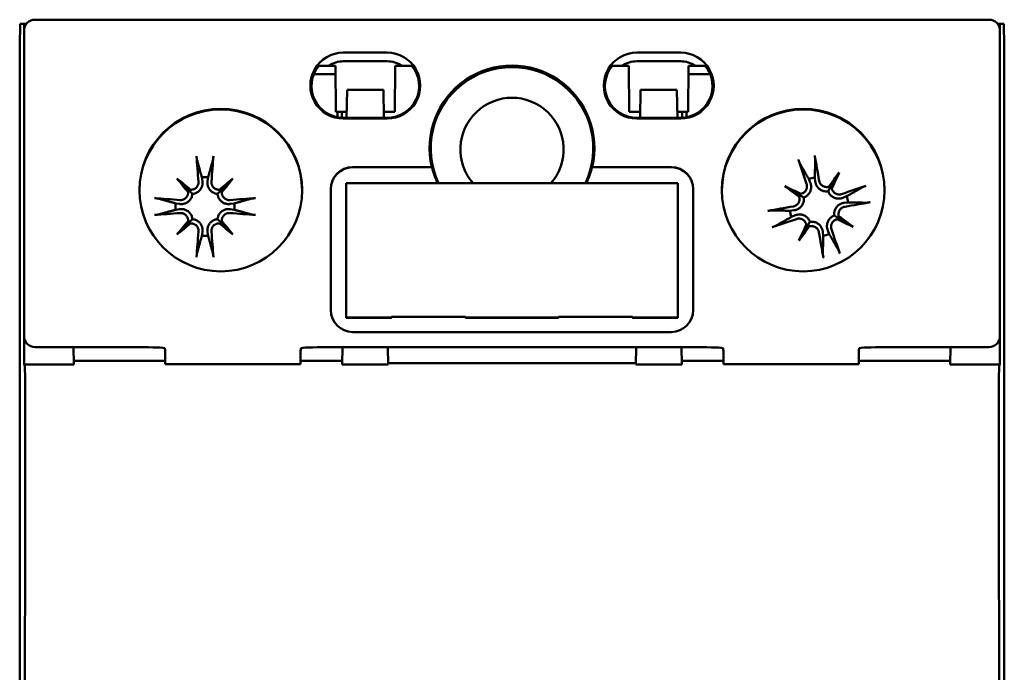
# Model space of a CAD drawing. Header units: millimetres. Extents: x 24 to 118, y 71 to 186.
# Tile 3 of 6: x 73 to 118, y 101 to 130. Entities that reach past the tile are written whole.
import ezdxf

# ---------------------------------------------------------------- set-up
doc = ezdxf.new("R2010")
doc.units = ezdxf.units.MM
doc.header["$LTSCALE"] = 0.666667
doc.layers.add('Arêtes visibles(ISO)', color=7, linetype='Continuous', lineweight=50)

msp = doc.modelspace()

# ---------------------------------------------------------------- linework, layer by layer
at = {"layer": 'Arêtes visibles(ISO)'}
for p, q in [((73.957, 130.424), (73.914, 130.424)), ((117.27, 130.424), (73.957, 130.424)), ((117.314, 130.424), (117.27, 130.424)), ((73.214, 129.229), (73.231, 130.229)), ((73.418, 130.229), (73.231, 130.229)), ((73.414, 129.924), (73.414, 116.026)), ((73.419, 129.993), (73.418, 130.229)), ((73.518, 130.229), (73.418, 130.229)), ((117.809, 130.229), (117.71, 130.229)), ((117.809, 130.229), (117.809, 129.993)), ((117.996, 130.229), (117.809, 130.229)), ((117.814, 116.026), (117.814, 129.924)), ((117.996, 130.229), (118.014, 129.229)), ((73.214, 122.329), (73.214, 129.229)), ((118.014, 129.229), (118.014, 122.329)), ((87.938, 128.924), (89.938, 128.924)), ((101.29, 128.924), (103.29, 128.924)), ((87.276, 128.324), (86.818, 128.324)), ((87.578, 128.324), (87.276, 128.324)), ((87.599, 126.229), (87.578, 128.324)), ((89.938, 128.532), (87.938, 128.532)), ((90.278, 126.229), (90.299, 128.324)), ((90.6, 128.324), (90.299, 128.324)), ((91.058, 128.324), (90.6, 128.324)), ((100.628, 128.324), (100.17, 128.324)), ((100.928, 128.324), (100.628, 128.324)), ((100.949, 126.229), (100.928, 128.324)), ((101.29, 128.532), (103.29, 128.532)), ((103.628, 126.229), (103.649, 128.324)), ((103.952, 128.324), (103.649, 128.324)), ((104.409, 128.324), (103.952, 128.324)), ((86.595, 127.948), (87.582, 127.94)), ((103.646, 127.94), (104.632, 127.948)), ((88.109, 127.229), (88.087, 125.96)), ((89.766, 127.229), (88.109, 127.229)), ((89.788, 125.96), (89.766, 127.229)), ((101.44, 125.96), (101.462, 127.229)), ((103.119, 127.229), (101.462, 127.229)), ((103.141, 125.96), (103.119, 127.229)), ((87.599, 126.229), (88.091, 126.229)), ((87.675, 126.229), (87.677, 125.983)), ((87.869, 126.229), (87.869, 125.961)), ((87.938, 125.96), (89.938, 125.96)), ((89.938, 125.925), (87.938, 125.925)), ((89.783, 126.229), (90.278, 126.229)), ((100.949, 126.229), (101.444, 126.229)), ((101.29, 125.96), (103.29, 125.96)), ((103.29, 125.925), (101.29, 125.925)), ((103.136, 126.229), (103.628, 126.229)), ((103.358, 125.961), (103.358, 126.229)), ((103.55, 125.983), (103.552, 126.229)), ((88.364, 123.712), (91.967, 123.712)), ((91.978, 123.709), (88.364, 123.709)), ((91.967, 123.712), (91.978, 123.709)), ((99.249, 123.709), (99.26, 123.712)), ((102.864, 123.709), (99.249, 123.709)), ((99.26, 123.712), (102.864, 123.712)), ((81.501, 123.252), (81.526, 123.074)), ((81.761, 123.074), (81.787, 123.252)), ((109.412, 123.068), (109.393, 123.246)), ((110.504, 123.472), (110.122, 122.828)), ((80.368, 123.196), (80.898, 122.667)), ((82.919, 123.196), (82.389, 122.667)), ((88.064, 122.978), (103.164, 122.978)), ((88.064, 116.879), (88.064, 122.978)), ((103.164, 122.978), (103.164, 116.879)), ((108.033, 122.842), (108.677, 122.459)), ((109.116, 123.176), (109.185, 123.009)), ((110.122, 122.828), (109.997, 122.618)), ((73.214, 79.129), (73.214, 122.329)), ((80.898, 122.667), (81.071, 122.494)), ((82.389, 122.667), (82.216, 122.494)), ((87.364, 117.213), (87.364, 122.712)), ((103.864, 122.712), (103.864, 117.213)), ((108.677, 122.459), (108.887, 122.334)), ((110.838, 122.389), (110.672, 122.32)), ((118.014, 122.329), (118.014, 79.129)), ((80.491, 122.039), (80.313, 122.064)), ((82.975, 122.064), (82.797, 122.039)), ((110.73, 122.093), (110.909, 122.112)), ((80.313, 121.778), (80.491, 121.804)), ((82.797, 121.804), (82.975, 121.778)), ((108.437, 121.75), (108.259, 121.73)), ((108.329, 121.454), (108.495, 121.522)), ((110.491, 121.383), (110.28, 121.508)), ((80.368, 120.646), (80.898, 121.176)), ((80.898, 121.176), (81.071, 121.349)), ((82.389, 121.176), (82.216, 121.349)), ((82.919, 120.646), (82.389, 121.176)), ((108.663, 120.37), (109.046, 121.014)), ((109.046, 121.014), (109.171, 121.225)), ((111.135, 121.001), (110.491, 121.383)), ((81.526, 120.768), (81.501, 120.59)), ((81.787, 120.59), (81.761, 120.768)), ((109.755, 120.775), (109.775, 120.596)), ((110.051, 120.667), (109.983, 120.833)), ((90.134, 116.879), (88.064, 116.879)), ((88.064, 116.879), (88.064, 116.865)), ((88.064, 116.865), (89.014, 116.865)), ((89.014, 116.865), (89.014, 116.858)), ((90.112, 116.858), (89.014, 116.858)), ((90.112, 116.858), (90.134, 116.879)), ((90.134, 116.879), (90.134, 116.91)), ((90.134, 116.91), (93.494, 116.91)), ((93.494, 116.91), (93.494, 116.879)), ((97.734, 116.879), (93.494, 116.879)), ((93.494, 116.879), (93.516, 116.858)), ((94.614, 116.858), (93.516, 116.858)), ((94.614, 116.865), (96.614, 116.865)), ((94.614, 116.865), (94.614, 116.858)), ((96.614, 116.865), (96.614, 116.858)), ((97.712, 116.858), (96.614, 116.858)), ((97.712, 116.858), (97.734, 116.879)), ((97.734, 116.879), (97.734, 116.91)), ((97.734, 116.91), (101.094, 116.91)), ((101.094, 116.91), (101.094, 116.879)), ((103.164, 116.879), (101.094, 116.879)), ((101.094, 116.879), (101.116, 116.858)), ((102.214, 116.858), (101.116, 116.858)), ((102.214, 116.865), (103.164, 116.865)), ((102.214, 116.865), (102.214, 116.858)), ((103.164, 116.879), (103.164, 116.865)), ((102.864, 116.213), (88.364, 116.213)), ((73.423, 114.729), (73.423, 115.931)), ((117.805, 115.931), (117.804, 114.729)), ((78.328, 115.526), (73.914, 115.526)), ((75.672, 114.729), (75.658, 115.526)), ((103.728, 115.526), (87.5, 115.526)), ((87.905, 115.526), (87.891, 114.729)), ((89.984, 114.729), (89.97, 115.526)), ((101.244, 114.729), (101.258, 115.526)), ((103.337, 114.729), (103.323, 115.526)), ((117.314, 115.526), (112.9, 115.526)), ((115.57, 115.526), (115.556, 114.729)), ((73.435, 114.717), (73.423, 114.729)), ((73.423, 114.729), (75.672, 114.729)), ((79.838, 114.903), (75.669, 114.903)), ((79.838, 114.757), (79.838, 114.975)), ((79.838, 114.757), (85.99, 114.757)), ((85.99, 114.975), (85.99, 114.757)), ((87.894, 114.903), (85.99, 114.903)), ((87.891, 114.729), (89.984, 114.729)), ((101.245, 114.79), (89.983, 114.79)), ((101.244, 114.729), (103.337, 114.729)), ((105.238, 114.903), (103.334, 114.903)), ((105.238, 114.757), (105.238, 114.975)), ((105.238, 114.757), (111.39, 114.757)), ((111.39, 114.975), (111.39, 114.757)), ((115.559, 114.903), (111.39, 114.903)), ((115.556, 114.729), (117.804, 114.729)), ((117.804, 114.729), (117.792, 114.717))]:
    msp.add_line(p, q, dxfattribs=at)
at = {"layer": 'Arêtes visibles(ISO)', "flags": 128}
for points in [[(81.287, 124.026), (81.285, 124.03), (81.284, 124.035), (81.283, 124.041), (81.282, 124.047), (81.281, 124.053), (81.279, 124.059), (81.278, 124.067), (81.277, 124.074), (81.276, 124.082), (81.274, 124.091), (81.273, 124.099), (81.272, 124.108), (81.271, 124.116), (81.27, 124.125), (81.269, 124.135), (81.267, 124.144), (81.266, 124.154), (81.265, 124.164), (81.264, 124.173), (81.264, 124.182), (81.263, 124.192), (81.262, 124.202), (81.261, 124.211), (81.261, 124.221)], [(82.027, 124.221), (82.026, 124.211), (82.026, 124.202), (82.025, 124.192), (82.024, 124.182), (82.023, 124.173), (82.022, 124.164), (82.021, 124.154), (82.02, 124.144), (82.019, 124.135), (82.018, 124.125), (82.017, 124.116), (82.016, 124.108), (82.014, 124.099), (82.013, 124.091), (82.012, 124.082), (82.011, 124.074), (82.009, 124.067), (82.008, 124.059), (82.007, 124.053), (82.006, 124.047), (82.004, 124.041), (82.003, 124.035), (82.002, 124.03), (82.001, 124.026)], [(109.386, 124.244), (109.388, 124.235), (109.39, 124.225), (109.391, 124.216), (109.393, 124.206), (109.394, 124.197), (109.396, 124.188), (109.397, 124.178), (109.399, 124.168), (109.4, 124.159), (109.401, 124.149), (109.402, 124.14), (109.403, 124.132), (109.404, 124.123), (109.405, 124.115), (109.406, 124.106), (109.407, 124.098), (109.408, 124.09), (109.408, 124.083), (109.409, 124.077), (109.409, 124.07), (109.409, 124.064), (109.409, 124.059), (109.409, 124.053), (109.409, 124.049)], [(81.287, 124.026), (81.298, 123.986), (81.309, 123.947), (81.319, 123.908), (81.33, 123.871), (81.34, 123.834), (81.35, 123.798), (81.36, 123.762), (81.369, 123.728), (81.379, 123.694), (81.388, 123.66), (81.397, 123.628), (81.406, 123.595), (81.415, 123.564), (81.423, 123.533), (81.432, 123.503), (81.44, 123.473), (81.448, 123.444), (81.456, 123.415), (81.464, 123.387), (81.472, 123.359), (81.479, 123.331), (81.486, 123.305), (81.494, 123.278), (81.501, 123.252)], [(81.787, 123.252), (81.794, 123.278), (81.801, 123.305), (81.808, 123.331), (81.816, 123.359), (81.824, 123.387), (81.831, 123.415), (81.839, 123.444), (81.848, 123.473), (81.856, 123.503), (81.864, 123.533), (81.873, 123.564), (81.881, 123.595), (81.89, 123.628), (81.899, 123.66), (81.909, 123.694), (81.918, 123.728), (81.928, 123.762), (81.938, 123.798), (81.948, 123.834), (81.958, 123.871), (81.968, 123.908), (81.979, 123.947), (81.99, 123.986), (82.001, 124.026)], [(108.717, 123.872), (108.715, 123.876), (108.713, 123.881), (108.71, 123.886), (108.707, 123.891), (108.705, 123.897), (108.702, 123.903), (108.699, 123.91), (108.696, 123.917), (108.693, 123.924), (108.689, 123.932), (108.686, 123.94), (108.683, 123.948), (108.68, 123.956), (108.676, 123.964), (108.673, 123.973), (108.669, 123.982), (108.666, 123.992), (108.663, 124.001), (108.659, 124.009), (108.656, 124.018), (108.653, 124.027), (108.65, 124.037), (108.647, 124.046), (108.644, 124.055)], [(108.717, 123.872), (108.738, 123.836), (108.758, 123.801), (108.778, 123.766), (108.797, 123.732), (108.816, 123.699), (108.835, 123.667), (108.853, 123.635), (108.871, 123.604), (108.889, 123.573), (108.906, 123.543), (108.923, 123.514), (108.939, 123.485), (108.956, 123.456), (108.972, 123.428), (108.987, 123.401), (109.003, 123.374), (109.018, 123.348), (109.033, 123.322), (109.047, 123.297), (109.061, 123.272), (109.075, 123.247), (109.089, 123.223), (109.103, 123.199), (109.116, 123.176)], [(109.393, 123.246), (109.393, 123.273), (109.394, 123.301), (109.395, 123.328), (109.395, 123.357), (109.396, 123.386), (109.396, 123.415), (109.397, 123.445), (109.398, 123.475), (109.398, 123.506), (109.399, 123.537), (109.399, 123.57), (109.4, 123.602), (109.401, 123.636), (109.401, 123.67), (109.402, 123.704), (109.403, 123.739), (109.404, 123.775), (109.404, 123.812), (109.405, 123.85), (109.406, 123.888), (109.407, 123.927), (109.408, 123.967), (109.409, 124.007), (109.409, 124.049)], [(81.349, 123.057), (81.35, 123.034), (81.35, 123.01), (81.347, 122.986), (81.343, 122.961), (81.338, 122.937), (81.33, 122.913), (81.321, 122.89), (81.31, 122.868), (81.298, 122.847), (81.284, 122.827), (81.269, 122.808), (81.253, 122.791), (81.236, 122.774), (81.217, 122.758), (81.197, 122.744), (81.176, 122.731), (81.153, 122.719), (81.13, 122.71), (81.107, 122.702), (81.083, 122.695), (81.06, 122.691), (81.036, 122.688), (81.012, 122.687), (80.988, 122.687)], [(81.526, 123.074), (81.53, 123.044), (81.531, 123.012), (81.531, 122.98), (81.529, 122.947), (81.524, 122.914), (81.518, 122.881), (81.509, 122.848), (81.498, 122.817), (81.485, 122.786), (81.471, 122.757), (81.454, 122.728), (81.435, 122.7), (81.413, 122.672), (81.389, 122.645), (81.363, 122.62), (81.335, 122.596), (81.306, 122.575), (81.276, 122.557), (81.244, 122.54), (81.211, 122.526), (81.177, 122.514), (81.142, 122.505), (81.106, 122.498), (81.071, 122.494)], [(82.216, 122.494), (82.181, 122.498), (82.146, 122.505), (82.111, 122.514), (82.076, 122.526), (82.043, 122.54), (82.012, 122.557), (81.982, 122.575), (81.953, 122.596), (81.925, 122.62), (81.898, 122.645), (81.874, 122.672), (81.853, 122.7), (81.834, 122.728), (81.817, 122.757), (81.803, 122.786), (81.79, 122.817), (81.779, 122.848), (81.77, 122.881), (81.763, 122.914), (81.759, 122.947), (81.756, 122.98), (81.756, 123.012), (81.758, 123.044), (81.761, 123.074)], [(82.299, 122.687), (82.276, 122.687), (82.252, 122.688), (82.228, 122.691), (82.204, 122.696), (82.18, 122.702), (82.156, 122.71), (82.133, 122.72), (82.111, 122.731), (82.09, 122.744), (82.07, 122.759), (82.051, 122.774), (82.034, 122.79), (82.018, 122.808), (82.003, 122.827), (81.989, 122.848), (81.977, 122.869), (81.966, 122.892), (81.957, 122.915), (81.95, 122.938), (81.944, 122.962), (81.94, 122.986), (81.938, 123.01), (81.937, 123.034), (81.939, 123.057)], [(109.017, 122.949), (109.024, 122.927), (109.029, 122.903), (109.033, 122.879), (109.035, 122.855), (109.036, 122.83), (109.034, 122.805), (109.031, 122.78), (109.026, 122.756), (109.019, 122.733), (109.011, 122.71), (109.002, 122.688), (108.991, 122.667), (108.978, 122.647), (108.963, 122.627), (108.947, 122.608), (108.93, 122.59), (108.911, 122.573), (108.891, 122.558), (108.871, 122.545), (108.849, 122.533), (108.827, 122.523), (108.805, 122.514), (108.783, 122.507), (108.759, 122.502)], [(109.185, 123.009), (109.196, 122.981), (109.205, 122.95), (109.213, 122.919), (109.219, 122.886), (109.223, 122.853), (109.224, 122.82), (109.224, 122.786), (109.221, 122.753), (109.216, 122.72), (109.209, 122.688), (109.2, 122.656), (109.189, 122.624), (109.175, 122.591), (109.158, 122.559), (109.139, 122.528), (109.118, 122.499), (109.094, 122.471), (109.07, 122.446), (109.043, 122.422), (109.015, 122.4), (108.985, 122.38), (108.953, 122.362), (108.92, 122.347), (108.887, 122.334)], [(109.997, 122.618), (109.962, 122.613), (109.926, 122.611), (109.89, 122.611), (109.853, 122.614), (109.818, 122.62), (109.783, 122.628), (109.75, 122.638), (109.716, 122.652), (109.683, 122.667), (109.652, 122.685), (109.622, 122.705), (109.594, 122.727), (109.568, 122.75), (109.545, 122.774), (109.524, 122.798), (109.504, 122.825), (109.485, 122.853), (109.469, 122.882), (109.454, 122.912), (109.442, 122.943), (109.431, 122.975), (109.423, 123.006), (109.417, 123.037), (109.412, 123.068)], [(110.03, 122.826), (110.007, 122.819), (109.983, 122.815), (109.959, 122.811), (109.935, 122.81), (109.91, 122.81), (109.885, 122.812), (109.86, 122.816), (109.836, 122.822), (109.813, 122.829), (109.79, 122.838), (109.768, 122.848), (109.747, 122.86), (109.727, 122.873), (109.708, 122.888), (109.69, 122.904), (109.672, 122.922), (109.656, 122.941), (109.642, 122.961), (109.629, 122.982), (109.617, 123.004), (109.608, 123.027), (109.6, 123.049), (109.593, 123.072), (109.588, 123.095)], [(111.535, 122.788), (111.499, 122.767), (111.463, 122.747), (111.429, 122.727), (111.395, 122.707), (111.362, 122.688), (111.329, 122.67), (111.298, 122.652), (111.266, 122.634), (111.236, 122.616), (111.206, 122.599), (111.176, 122.582), (111.147, 122.566), (111.119, 122.549), (111.091, 122.533), (111.064, 122.518), (111.037, 122.502), (111.01, 122.487), (110.985, 122.472), (110.959, 122.458), (110.934, 122.443), (110.91, 122.429), (110.885, 122.416), (110.862, 122.402), (110.838, 122.389)], [(111.535, 122.788), (111.539, 122.79), (111.543, 122.792), (111.549, 122.795), (111.554, 122.798), (111.56, 122.8), (111.566, 122.803), (111.572, 122.806), (111.579, 122.809), (111.587, 122.812), (111.594, 122.816), (111.602, 122.819), (111.61, 122.822), (111.618, 122.825), (111.627, 122.829), (111.636, 122.832), (111.645, 122.835), (111.654, 122.839), (111.663, 122.842), (111.672, 122.845), (111.681, 122.849), (111.69, 122.852), (111.699, 122.855), (111.708, 122.858), (111.717, 122.861)], [(79.344, 122.304), (79.353, 122.304), (79.363, 122.303), (79.373, 122.302), (79.383, 122.301), (79.392, 122.3), (79.401, 122.3), (79.411, 122.299), (79.421, 122.297), (79.43, 122.296), (79.44, 122.295), (79.449, 122.294), (79.457, 122.293), (79.466, 122.292), (79.474, 122.291), (79.483, 122.289), (79.491, 122.288), (79.498, 122.287), (79.505, 122.286), (79.512, 122.284), (79.518, 122.283), (79.524, 122.282), (79.53, 122.281), (79.535, 122.279), (79.539, 122.278)], [(81.071, 122.494), (81.067, 122.459), (81.06, 122.423), (81.051, 122.388), (81.039, 122.354), (81.024, 122.321), (81.008, 122.289), (80.99, 122.259), (80.969, 122.23), (80.945, 122.202), (80.92, 122.176), (80.893, 122.152), (80.865, 122.13), (80.837, 122.111), (80.808, 122.094), (80.779, 122.08), (80.748, 122.067), (80.717, 122.056), (80.684, 122.047), (80.651, 122.041), (80.618, 122.036), (80.585, 122.034), (80.553, 122.033), (80.521, 122.035), (80.491, 122.039)], [(80.877, 122.577), (80.878, 122.553), (80.877, 122.529), (80.874, 122.505), (80.869, 122.481), (80.863, 122.457), (80.855, 122.434), (80.845, 122.411), (80.834, 122.388), (80.821, 122.367), (80.806, 122.347), (80.791, 122.329), (80.774, 122.312), (80.757, 122.296), (80.738, 122.281), (80.717, 122.267), (80.696, 122.254), (80.673, 122.244), (80.65, 122.234), (80.627, 122.227), (80.603, 122.221), (80.579, 122.218), (80.555, 122.215), (80.531, 122.215), (80.508, 122.216)], [(82.797, 122.039), (82.766, 122.035), (82.735, 122.033), (82.702, 122.034), (82.669, 122.036), (82.636, 122.041), (82.603, 122.047), (82.571, 122.056), (82.539, 122.067), (82.509, 122.08), (82.479, 122.094), (82.451, 122.111), (82.422, 122.13), (82.394, 122.152), (82.367, 122.176), (82.342, 122.202), (82.319, 122.23), (82.298, 122.259), (82.279, 122.289), (82.263, 122.321), (82.249, 122.354), (82.237, 122.388), (82.227, 122.423), (82.221, 122.459), (82.216, 122.494)], [(82.78, 122.216), (82.756, 122.215), (82.732, 122.215), (82.708, 122.218), (82.684, 122.222), (82.66, 122.227), (82.636, 122.235), (82.613, 122.244), (82.591, 122.255), (82.57, 122.267), (82.55, 122.281), (82.531, 122.295), (82.513, 122.311), (82.497, 122.329), (82.481, 122.348), (82.466, 122.368), (82.453, 122.389), (82.442, 122.412), (82.432, 122.434), (82.424, 122.458), (82.418, 122.482), (82.413, 122.505), (82.411, 122.529), (82.41, 122.553), (82.41, 122.577)], [(83.748, 122.278), (83.753, 122.279), (83.758, 122.281), (83.764, 122.282), (83.769, 122.283), (83.776, 122.284), (83.782, 122.286), (83.789, 122.287), (83.797, 122.288), (83.805, 122.289), (83.813, 122.291), (83.822, 122.292), (83.83, 122.293), (83.839, 122.294), (83.848, 122.295), (83.857, 122.296), (83.867, 122.297), (83.877, 122.299), (83.886, 122.3), (83.896, 122.3), (83.905, 122.301), (83.915, 122.302), (83.924, 122.303), (83.934, 122.304), (83.944, 122.304)], [(108.679, 122.367), (108.686, 122.344), (108.69, 122.321), (108.693, 122.297), (108.695, 122.272), (108.695, 122.247), (108.693, 122.223), (108.689, 122.198), (108.683, 122.174), (108.676, 122.15), (108.667, 122.127), (108.657, 122.105), (108.645, 122.085), (108.632, 122.065), (108.617, 122.045), (108.6, 122.027), (108.583, 122.01), (108.564, 121.994), (108.544, 121.979), (108.522, 121.966), (108.501, 121.955), (108.478, 121.945), (108.456, 121.937), (108.433, 121.931), (108.41, 121.926)], [(108.887, 122.334), (108.892, 122.299), (108.894, 122.264), (108.894, 122.227), (108.891, 122.191), (108.885, 122.155), (108.877, 122.121), (108.866, 122.087), (108.853, 122.054), (108.838, 122.021), (108.82, 121.989), (108.8, 121.959), (108.778, 121.931), (108.755, 121.905), (108.731, 121.882), (108.706, 121.861), (108.68, 121.841), (108.652, 121.823), (108.623, 121.806), (108.593, 121.792), (108.562, 121.779), (108.53, 121.769), (108.499, 121.76), (108.468, 121.754), (108.437, 121.75)], [(110.672, 122.32), (110.643, 122.309), (110.613, 122.3), (110.582, 122.292), (110.549, 122.286), (110.516, 122.282), (110.482, 122.281), (110.449, 122.281), (110.415, 122.284), (110.383, 122.289), (110.351, 122.296), (110.319, 122.305), (110.286, 122.316), (110.254, 122.33), (110.222, 122.347), (110.191, 122.366), (110.161, 122.387), (110.134, 122.41), (110.109, 122.435), (110.085, 122.461), (110.063, 122.49), (110.043, 122.52), (110.025, 122.552), (110.01, 122.585), (109.997, 122.618)], [(110.612, 122.488), (110.589, 122.481), (110.566, 122.475), (110.542, 122.472), (110.517, 122.469), (110.492, 122.469), (110.468, 122.471), (110.443, 122.474), (110.419, 122.479), (110.395, 122.486), (110.373, 122.494), (110.351, 122.503), (110.33, 122.514), (110.309, 122.527), (110.289, 122.542), (110.27, 122.558), (110.252, 122.575), (110.236, 122.594), (110.221, 122.614), (110.207, 122.634), (110.195, 122.656), (110.185, 122.677), (110.177, 122.699), (110.17, 122.722), (110.164, 122.746)], [(80.313, 122.064), (80.287, 122.071), (80.26, 122.078), (80.233, 122.086), (80.206, 122.093), (80.178, 122.101), (80.15, 122.109), (80.121, 122.117), (80.092, 122.125), (80.062, 122.133), (80.032, 122.142), (80.001, 122.15), (79.969, 122.159), (79.937, 122.168), (79.905, 122.177), (79.871, 122.186), (79.837, 122.196), (79.803, 122.205), (79.767, 122.215), (79.731, 122.225), (79.694, 122.235), (79.657, 122.246), (79.618, 122.256), (79.579, 122.267), (79.539, 122.278)], [(83.748, 122.278), (83.708, 122.267), (83.669, 122.256), (83.631, 122.246), (83.593, 122.235), (83.556, 122.225), (83.52, 122.215), (83.485, 122.205), (83.45, 122.196), (83.416, 122.186), (83.383, 122.177), (83.35, 122.168), (83.318, 122.159), (83.287, 122.15), (83.256, 122.142), (83.225, 122.133), (83.195, 122.125), (83.166, 122.117), (83.137, 122.109), (83.109, 122.101), (83.081, 122.093), (83.054, 122.086), (83.027, 122.078), (83.001, 122.071), (82.975, 122.064)], [(110.28, 121.508), (110.276, 121.543), (110.273, 121.579), (110.274, 121.615), (110.277, 121.651), (110.283, 121.687), (110.291, 121.722), (110.301, 121.755), (110.314, 121.789), (110.33, 121.822), (110.348, 121.853), (110.368, 121.883), (110.39, 121.911), (110.413, 121.937), (110.436, 121.96), (110.461, 121.981), (110.487, 122.001), (110.515, 122.019), (110.545, 122.036), (110.575, 122.051), (110.606, 122.063), (110.637, 122.074), (110.669, 122.082), (110.699, 122.088), (110.73, 122.093)], [(110.488, 121.475), (110.482, 121.498), (110.477, 121.521), (110.474, 121.546), (110.472, 121.57), (110.473, 121.595), (110.475, 121.62), (110.479, 121.644), (110.484, 121.669), (110.492, 121.692), (110.501, 121.715), (110.511, 121.737), (110.523, 121.758), (110.536, 121.778), (110.551, 121.797), (110.567, 121.815), (110.585, 121.833), (110.604, 121.849), (110.624, 121.863), (110.645, 121.876), (110.667, 121.888), (110.689, 121.897), (110.712, 121.905), (110.734, 121.912), (110.758, 121.916)], [(110.909, 122.112), (110.936, 122.111), (110.963, 122.111), (110.991, 122.11), (111.019, 122.11), (111.048, 122.109), (111.077, 122.109), (111.107, 122.108), (111.138, 122.107), (111.169, 122.107), (111.2, 122.106), (111.232, 122.105), (111.265, 122.105), (111.298, 122.104), (111.332, 122.103), (111.367, 122.103), (111.402, 122.102), (111.438, 122.101), (111.475, 122.1), (111.512, 122.1), (111.55, 122.099), (111.589, 122.098), (111.629, 122.097), (111.67, 122.096), (111.711, 122.096)], [(111.907, 122.119), (111.898, 122.117), (111.888, 122.115), (111.878, 122.114), (111.869, 122.112), (111.859, 122.11), (111.85, 122.109), (111.841, 122.108), (111.831, 122.106), (111.821, 122.105), (111.812, 122.104), (111.803, 122.103), (111.794, 122.102), (111.786, 122.101), (111.777, 122.1), (111.769, 122.099), (111.761, 122.098), (111.753, 122.097), (111.746, 122.097), (111.739, 122.096), (111.733, 122.096), (111.727, 122.096), (111.721, 122.096), (111.716, 122.096), (111.711, 122.096)], [(79.539, 121.564), (79.535, 121.563), (79.53, 121.562), (79.524, 121.56), (79.518, 121.559), (79.512, 121.558), (79.505, 121.557), (79.498, 121.556), (79.491, 121.554), (79.483, 121.553), (79.474, 121.552), (79.466, 121.551), (79.457, 121.549), (79.449, 121.548), (79.44, 121.547), (79.43, 121.546), (79.421, 121.545), (79.411, 121.544), (79.401, 121.543), (79.392, 121.542), (79.383, 121.541), (79.373, 121.54), (79.363, 121.539), (79.353, 121.539), (79.344, 121.538)], [(79.539, 121.564), (79.579, 121.575), (79.618, 121.586), (79.657, 121.597), (79.694, 121.607), (79.731, 121.617), (79.767, 121.627), (79.803, 121.637), (79.837, 121.647), (79.871, 121.656), (79.905, 121.665), (79.937, 121.675), (79.969, 121.683), (80.001, 121.692), (80.032, 121.701), (80.062, 121.709), (80.092, 121.717), (80.121, 121.726), (80.15, 121.733), (80.178, 121.741), (80.206, 121.749), (80.233, 121.757), (80.26, 121.764), (80.287, 121.771), (80.313, 121.778)], [(80.491, 121.804), (80.521, 121.807), (80.553, 121.809), (80.585, 121.809), (80.618, 121.806), (80.651, 121.802), (80.684, 121.795), (80.717, 121.786), (80.748, 121.775), (80.779, 121.762), (80.808, 121.748), (80.837, 121.731), (80.865, 121.712), (80.893, 121.691), (80.92, 121.667), (80.945, 121.64), (80.969, 121.612), (80.99, 121.583), (81.008, 121.553), (81.024, 121.522), (81.039, 121.488), (81.051, 121.454), (81.06, 121.419), (81.067, 121.384), (81.071, 121.349)], [(80.508, 121.626), (80.531, 121.627), (80.555, 121.627), (80.579, 121.625), (80.604, 121.621), (80.628, 121.615), (80.651, 121.607), (80.674, 121.598), (80.697, 121.587), (80.718, 121.575), (80.738, 121.562), (80.757, 121.547), (80.774, 121.531), (80.791, 121.513), (80.807, 121.494), (80.821, 121.474), (80.834, 121.453), (80.846, 121.431), (80.855, 121.408), (80.863, 121.384), (80.87, 121.361), (80.874, 121.337), (80.877, 121.314), (80.878, 121.29), (80.877, 121.266)], [(82.216, 121.349), (82.221, 121.384), (82.227, 121.419), (82.237, 121.454), (82.249, 121.488), (82.263, 121.522), (82.279, 121.553), (82.298, 121.583), (82.319, 121.612), (82.342, 121.64), (82.367, 121.667), (82.394, 121.691), (82.422, 121.712), (82.451, 121.731), (82.479, 121.748), (82.509, 121.762), (82.539, 121.775), (82.571, 121.786), (82.603, 121.795), (82.636, 121.802), (82.669, 121.806), (82.702, 121.809), (82.735, 121.809), (82.766, 121.807), (82.797, 121.804)], [(82.41, 121.266), (82.41, 121.289), (82.411, 121.313), (82.413, 121.337), (82.418, 121.361), (82.424, 121.385), (82.433, 121.409), (82.442, 121.432), (82.454, 121.454), (82.467, 121.475), (82.481, 121.495), (82.497, 121.514), (82.513, 121.531), (82.531, 121.547), (82.55, 121.562), (82.57, 121.575), (82.592, 121.588), (82.614, 121.599), (82.637, 121.608), (82.661, 121.615), (82.685, 121.621), (82.709, 121.625), (82.733, 121.627), (82.756, 121.628), (82.78, 121.626)], [(82.975, 121.778), (83.001, 121.771), (83.027, 121.764), (83.054, 121.757), (83.081, 121.749), (83.109, 121.741), (83.137, 121.733), (83.166, 121.726), (83.195, 121.717), (83.225, 121.709), (83.256, 121.701), (83.287, 121.692), (83.318, 121.683), (83.35, 121.675), (83.383, 121.665), (83.416, 121.656), (83.45, 121.647), (83.485, 121.637), (83.52, 121.627), (83.556, 121.617), (83.593, 121.607), (83.631, 121.597), (83.669, 121.586), (83.708, 121.575), (83.748, 121.564)], [(83.944, 121.538), (83.934, 121.539), (83.924, 121.539), (83.915, 121.54), (83.905, 121.541), (83.896, 121.542), (83.886, 121.543), (83.877, 121.544), (83.867, 121.545), (83.857, 121.546), (83.848, 121.547), (83.839, 121.548), (83.83, 121.549), (83.822, 121.551), (83.813, 121.552), (83.805, 121.553), (83.797, 121.554), (83.789, 121.556), (83.782, 121.557), (83.776, 121.558), (83.769, 121.559), (83.764, 121.56), (83.758, 121.562), (83.753, 121.563), (83.748, 121.564)], [(107.261, 121.724), (107.27, 121.726), (107.28, 121.727), (107.289, 121.729), (107.299, 121.73), (107.308, 121.732), (107.317, 121.733), (107.327, 121.735), (107.337, 121.736), (107.346, 121.737), (107.356, 121.739), (107.365, 121.74), (107.373, 121.741), (107.382, 121.742), (107.39, 121.743), (107.399, 121.744), (107.407, 121.744), (107.415, 121.745), (107.422, 121.746), (107.428, 121.746), (107.435, 121.746), (107.441, 121.747), (107.446, 121.747), (107.452, 121.747), (107.456, 121.747)], [(108.259, 121.73), (108.232, 121.731), (108.204, 121.731), (108.177, 121.732), (108.148, 121.733), (108.119, 121.733), (108.09, 121.734), (108.06, 121.734), (108.03, 121.735), (107.999, 121.736), (107.967, 121.736), (107.935, 121.737), (107.903, 121.738), (107.869, 121.738), (107.835, 121.739), (107.801, 121.74), (107.766, 121.74), (107.73, 121.741), (107.693, 121.742), (107.655, 121.743), (107.617, 121.743), (107.578, 121.744), (107.538, 121.745), (107.498, 121.746), (107.456, 121.747)], [(107.633, 121.055), (107.669, 121.075), (107.704, 121.096), (107.739, 121.115), (107.772, 121.135), (107.806, 121.154), (107.838, 121.173), (107.87, 121.191), (107.901, 121.209), (107.932, 121.226), (107.962, 121.243), (107.991, 121.26), (108.02, 121.277), (108.049, 121.293), (108.076, 121.309), (108.104, 121.325), (108.131, 121.34), (108.157, 121.355), (108.183, 121.37), (108.208, 121.385), (108.233, 121.399), (108.258, 121.413), (108.282, 121.427), (108.306, 121.44), (108.329, 121.454)], [(108.495, 121.522), (108.524, 121.533), (108.554, 121.543), (108.586, 121.55), (108.618, 121.556), (108.652, 121.56), (108.685, 121.562), (108.719, 121.561), (108.752, 121.558), (108.785, 121.554), (108.817, 121.547), (108.849, 121.538), (108.881, 121.526), (108.914, 121.512), (108.946, 121.496), (108.977, 121.476), (109.006, 121.455), (109.034, 121.432), (109.059, 121.407), (109.082, 121.381), (109.105, 121.352), (109.125, 121.322), (109.143, 121.29), (109.158, 121.258), (109.171, 121.225)], [(109.983, 120.833), (109.972, 120.862), (109.962, 120.892), (109.955, 120.923), (109.949, 120.956), (109.945, 120.989), (109.943, 121.023), (109.944, 121.056), (109.947, 121.09), (109.951, 121.122), (109.958, 121.154), (109.967, 121.186), (109.979, 121.219), (109.993, 121.251), (110.009, 121.283), (110.029, 121.314), (110.05, 121.343), (110.073, 121.371), (110.098, 121.396), (110.124, 121.42), (110.153, 121.442), (110.183, 121.462), (110.215, 121.48), (110.247, 121.495), (110.28, 121.508)], [(80.988, 121.155), (81.012, 121.155), (81.036, 121.154), (81.06, 121.151), (81.084, 121.147), (81.108, 121.141), (81.131, 121.132), (81.154, 121.123), (81.176, 121.111), (81.198, 121.098), (81.218, 121.084), (81.236, 121.068), (81.253, 121.052), (81.269, 121.034), (81.284, 121.015), (81.298, 120.995), (81.31, 120.973), (81.321, 120.951), (81.33, 120.928), (81.338, 120.904), (81.343, 120.88), (81.347, 120.856), (81.35, 120.832), (81.35, 120.809), (81.349, 120.785)], [(81.071, 121.349), (81.106, 121.344), (81.142, 121.338), (81.177, 121.328), (81.211, 121.316), (81.244, 121.302), (81.276, 121.286), (81.306, 121.267), (81.335, 121.246), (81.363, 121.223), (81.389, 121.198), (81.413, 121.171), (81.435, 121.143), (81.454, 121.114), (81.471, 121.086), (81.485, 121.056), (81.498, 121.026), (81.509, 120.994), (81.518, 120.962), (81.524, 120.929), (81.529, 120.896), (81.531, 120.863), (81.531, 120.83), (81.53, 120.799), (81.526, 120.768)], [(81.761, 120.768), (81.758, 120.799), (81.756, 120.83), (81.756, 120.863), (81.759, 120.896), (81.763, 120.929), (81.77, 120.962), (81.779, 120.994), (81.79, 121.026), (81.803, 121.056), (81.817, 121.086), (81.834, 121.114), (81.853, 121.143), (81.874, 121.171), (81.898, 121.198), (81.925, 121.223), (81.953, 121.246), (81.982, 121.267), (82.012, 121.286), (82.043, 121.302), (82.076, 121.316), (82.111, 121.328), (82.146, 121.338), (82.181, 121.344), (82.216, 121.349)], [(81.939, 120.785), (81.937, 120.809), (81.938, 120.833), (81.94, 120.857), (81.944, 120.881), (81.95, 120.905), (81.958, 120.929), (81.967, 120.952), (81.978, 120.974), (81.99, 120.995), (82.003, 121.015), (82.018, 121.034), (82.034, 121.052), (82.052, 121.068), (82.07, 121.084), (82.091, 121.099), (82.112, 121.112), (82.134, 121.123), (82.157, 121.133), (82.18, 121.141), (82.204, 121.147), (82.228, 121.151), (82.251, 121.154), (82.275, 121.155), (82.299, 121.155)], [(107.633, 121.055), (107.629, 121.053), (107.624, 121.05), (107.619, 121.048), (107.614, 121.045), (107.608, 121.042), (107.602, 121.039), (107.595, 121.036), (107.588, 121.033), (107.581, 121.03), (107.573, 121.027), (107.565, 121.024), (107.557, 121.02), (107.549, 121.017), (107.541, 121.014), (107.532, 121.01), (107.523, 121.007), (107.513, 121.003), (107.504, 121), (107.496, 120.997), (107.487, 120.994), (107.478, 120.991), (107.468, 120.987), (107.459, 120.984), (107.45, 120.981)], [(108.556, 121.355), (108.578, 121.362), (108.602, 121.367), (108.626, 121.371), (108.65, 121.373), (108.675, 121.373), (108.7, 121.372), (108.724, 121.369), (108.749, 121.363), (108.772, 121.357), (108.795, 121.349), (108.817, 121.339), (108.838, 121.328), (108.858, 121.315), (108.878, 121.301), (108.897, 121.285), (108.915, 121.267), (108.932, 121.249), (108.947, 121.229), (108.96, 121.208), (108.972, 121.187), (108.982, 121.165), (108.991, 121.143), (108.998, 121.12), (109.003, 121.096)], [(109.138, 121.017), (109.161, 121.023), (109.184, 121.028), (109.208, 121.031), (109.233, 121.032), (109.257, 121.032), (109.282, 121.03), (109.307, 121.026), (109.331, 121.021), (109.355, 121.013), (109.378, 121.004), (109.4, 120.994), (109.42, 120.982), (109.44, 120.969), (109.459, 120.954), (109.478, 120.938), (109.495, 120.92), (109.511, 120.901), (109.526, 120.881), (109.539, 120.86), (109.55, 120.838), (109.56, 120.816), (109.568, 120.793), (109.574, 120.771), (109.579, 120.747)], [(109.171, 121.225), (109.205, 121.229), (109.241, 121.232), (109.278, 121.231), (109.314, 121.228), (109.35, 121.222), (109.384, 121.214), (109.418, 121.204), (109.451, 121.191), (109.484, 121.175), (109.516, 121.157), (109.546, 121.137), (109.574, 121.115), (109.599, 121.092), (109.623, 121.069), (109.644, 121.044), (109.664, 121.017), (109.682, 120.989), (109.699, 120.96), (109.713, 120.93), (109.726, 120.899), (109.736, 120.868), (109.745, 120.836), (109.751, 120.805), (109.755, 120.775)], [(110.15, 120.893), (110.143, 120.916), (110.138, 120.939), (110.134, 120.963), (110.132, 120.988), (110.132, 121.013), (110.133, 121.037), (110.136, 121.062), (110.141, 121.086), (110.148, 121.11), (110.156, 121.132), (110.166, 121.154), (110.177, 121.175), (110.19, 121.196), (110.204, 121.216), (110.22, 121.235), (110.238, 121.252), (110.256, 121.269), (110.276, 121.284), (110.297, 121.298), (110.318, 121.31), (110.34, 121.32), (110.362, 121.328), (110.385, 121.335), (110.409, 121.341)], [(81.501, 120.59), (81.494, 120.564), (81.486, 120.538), (81.479, 120.511), (81.472, 120.484), (81.464, 120.456), (81.456, 120.428), (81.448, 120.399), (81.44, 120.37), (81.432, 120.34), (81.423, 120.309), (81.415, 120.278), (81.406, 120.247), (81.397, 120.215), (81.388, 120.182), (81.379, 120.149), (81.369, 120.115), (81.36, 120.08), (81.35, 120.045), (81.34, 120.009), (81.33, 119.972), (81.319, 119.934), (81.309, 119.896), (81.298, 119.857), (81.287, 119.817)], [(82.001, 119.817), (81.99, 119.857), (81.979, 119.896), (81.968, 119.934), (81.958, 119.972), (81.948, 120.009), (81.938, 120.045), (81.928, 120.08), (81.918, 120.115), (81.909, 120.149), (81.899, 120.182), (81.89, 120.215), (81.881, 120.247), (81.873, 120.278), (81.864, 120.309), (81.856, 120.34), (81.848, 120.37), (81.839, 120.399), (81.831, 120.428), (81.824, 120.456), (81.816, 120.484), (81.808, 120.511), (81.801, 120.538), (81.794, 120.564), (81.787, 120.59)], [(109.775, 120.596), (109.774, 120.569), (109.773, 120.542), (109.773, 120.514), (109.772, 120.486), (109.772, 120.457), (109.771, 120.428), (109.771, 120.398), (109.77, 120.367), (109.769, 120.336), (109.769, 120.305), (109.768, 120.273), (109.767, 120.24), (109.767, 120.207), (109.766, 120.173), (109.765, 120.138), (109.765, 120.103), (109.764, 120.067), (109.763, 120.03), (109.762, 119.993), (109.761, 119.955), (109.761, 119.916), (109.76, 119.876), (109.759, 119.835), (109.758, 119.794)], [(110.45, 119.97), (110.429, 120.006), (110.409, 120.042), (110.389, 120.076), (110.37, 120.11), (110.351, 120.143), (110.332, 120.176), (110.314, 120.207), (110.296, 120.239), (110.279, 120.269), (110.262, 120.299), (110.245, 120.329), (110.228, 120.358), (110.212, 120.386), (110.196, 120.414), (110.18, 120.441), (110.165, 120.468), (110.15, 120.494), (110.135, 120.52), (110.12, 120.546), (110.106, 120.571), (110.092, 120.595), (110.078, 120.62), (110.065, 120.643), (110.051, 120.667)], [(81.261, 119.621), (81.261, 119.631), (81.262, 119.641), (81.263, 119.65), (81.264, 119.66), (81.264, 119.669), (81.265, 119.679), (81.266, 119.688), (81.267, 119.698), (81.269, 119.708), (81.27, 119.717), (81.271, 119.726), (81.272, 119.735), (81.273, 119.743), (81.274, 119.752), (81.276, 119.76), (81.277, 119.768), (81.278, 119.776), (81.279, 119.783), (81.281, 119.789), (81.282, 119.795), (81.283, 119.801), (81.284, 119.807), (81.285, 119.812), (81.287, 119.817)], [(82.001, 119.817), (82.002, 119.812), (82.003, 119.807), (82.004, 119.801), (82.006, 119.795), (82.007, 119.789), (82.008, 119.783), (82.009, 119.776), (82.011, 119.768), (82.012, 119.76), (82.013, 119.752), (82.014, 119.743), (82.016, 119.735), (82.017, 119.726), (82.018, 119.717), (82.019, 119.708), (82.02, 119.698), (82.021, 119.688), (82.022, 119.679), (82.023, 119.669), (82.024, 119.66), (82.025, 119.65), (82.026, 119.641), (82.026, 119.631), (82.027, 119.621)], [(109.781, 119.598), (109.779, 119.607), (109.778, 119.617), (109.776, 119.627), (109.775, 119.636), (109.773, 119.645), (109.772, 119.655), (109.77, 119.664), (109.769, 119.674), (109.768, 119.684), (109.766, 119.693), (109.765, 119.702), (109.764, 119.711), (109.763, 119.719), (109.762, 119.728), (109.761, 119.736), (109.761, 119.744), (109.76, 119.752), (109.759, 119.759), (109.759, 119.766), (109.759, 119.772), (109.758, 119.778), (109.758, 119.784), (109.758, 119.789), (109.758, 119.794)], [(110.45, 119.97), (110.452, 119.966), (110.455, 119.961), (110.457, 119.956), (110.46, 119.951), (110.463, 119.945), (110.466, 119.939), (110.468, 119.933), (110.472, 119.926), (110.475, 119.918), (110.478, 119.91), (110.481, 119.903), (110.485, 119.895), (110.488, 119.887), (110.491, 119.878), (110.495, 119.869), (110.498, 119.86), (110.501, 119.851), (110.505, 119.842), (110.508, 119.833), (110.511, 119.824), (110.514, 119.815), (110.518, 119.806), (110.521, 119.797), (110.524, 119.788)], [(79.826, 115.422), (79.826, 115.426), (79.825, 115.431), (79.825, 115.435), (79.824, 115.439), (79.824, 115.443), (79.823, 115.447), (79.822, 115.451), (79.821, 115.454), (79.82, 115.458), (79.819, 115.461), (79.818, 115.464), (79.817, 115.466), (79.816, 115.469), (79.815, 115.471), (79.814, 115.473), (79.812, 115.475), (79.811, 115.477), (79.809, 115.478), (79.808, 115.48), (79.806, 115.481), (79.805, 115.482), (79.803, 115.483), (79.801, 115.483), (79.799, 115.484)], [(86.028, 115.484), (86.026, 115.483), (86.025, 115.483), (86.023, 115.482), (86.021, 115.481), (86.02, 115.48), (86.018, 115.478), (86.017, 115.477), (86.015, 115.475), (86.014, 115.473), (86.013, 115.471), (86.011, 115.469), (86.01, 115.466), (86.009, 115.464), (86.008, 115.461), (86.007, 115.458), (86.006, 115.454), (86.005, 115.451), (86.004, 115.447), (86.004, 115.443), (86.003, 115.439), (86.003, 115.435), (86.002, 115.431), (86.002, 115.426), (86.001, 115.422)], [(105.226, 115.422), (105.226, 115.426), (105.225, 115.431), (105.225, 115.435), (105.224, 115.439), (105.224, 115.443), (105.223, 115.447), (105.222, 115.451), (105.221, 115.454), (105.22, 115.458), (105.219, 115.461), (105.218, 115.464), (105.217, 115.466), (105.216, 115.469), (105.215, 115.471), (105.214, 115.473), (105.212, 115.475), (105.211, 115.477), (105.209, 115.478), (105.208, 115.48), (105.206, 115.481), (105.205, 115.482), (105.203, 115.483), (105.201, 115.483), (105.199, 115.484)], [(111.428, 115.484), (111.426, 115.483), (111.425, 115.483), (111.423, 115.482), (111.421, 115.481), (111.42, 115.48), (111.418, 115.478), (111.417, 115.477), (111.415, 115.475), (111.414, 115.473), (111.413, 115.471), (111.411, 115.469), (111.41, 115.466), (111.409, 115.464), (111.408, 115.461), (111.407, 115.458), (111.406, 115.454), (111.405, 115.451), (111.404, 115.447), (111.404, 115.443), (111.403, 115.439), (111.403, 115.435), (111.402, 115.431), (111.402, 115.426), (111.401, 115.422)]]:
    msp.add_lwpolyline(points, dxfattribs=at)
at = {"layer": 'Arêtes visibles(ISO)'}
for centre, radius, start, end in [((95.614, 124.521), 2.35, 318.9683, 221.0317), ((81.644, 121.921), 1.339, 83.877, 96.123), ((109.584, 121.921), 1.339, 98.1924, 110.4383), ((109.584, 121.921), 1.339, 8.1924, 20.4383), ((81.644, 121.921), 1.339, 173.877, 186.123), ((81.644, 121.921), 1.339, 353.877, 6.123), ((109.584, 121.921), 1.339, 188.1924, 200.4383), ((81.644, 121.921), 1.339, 263.877, 276.123), ((109.584, 121.921), 1.339, 278.1924, 290.4383)]:
    msp.add_arc(centre, radius, start, end, dxfattribs=at)
for centre, major_axis, ratio, start_param, end_param in [((73.914, 129.924), (-0.425, 0.263), 0.99966, 5.266085, 6.836577), ((117.314, 129.924), (0.425, 0.263), 0.99966, 5.729794, 7.300285), ((87.938, 127.424), (-1.5, 0), 0.999848, 4.712389, 7.853982), ((89.938, 127.424), (1.5, 0), 0.999848, 4.712389, 7.853982), ((101.29, 127.424), (-1.5, 0), 0.999848, 4.712389, 7.853982), ((103.29, 127.424), (1.5, 0), 0.999848, 4.712389, 7.853982), ((87.938, 127.407), (-1.448, 0), 0.999848, 5.596904, 7.853982), ((87.938, 127.35), (0, 1.182), 0.98972, 0, 0.601666), ((89.938, 127.35), (0, -1.182), 0.98972, 2.539926, 3.141593), ((89.938, 127.407), (1.448, 0), 0.999848, 4.712389, 6.969466), ((95.614, 124.57), (3.698, 0), 0.999848, 5.838186, 9.869777), ((95.614, 124.587), (-3.75, 0), 0.999848, 2.905968, 6.51881), ((101.29, 127.407), (-1.448, 0), 0.999848, 5.596904, 7.853982), ((101.29, 127.35), (0, -1.182), 0.98972, 3.141593, 3.743259), ((103.29, 127.35), (0, 1.182), 0.98972, 5.681519, 6.283185), ((103.29, 127.407), (1.448, 0), 0.999848, 4.712389, 6.969466), ((82.364, 122.64), (3.7, 0), 0.999848, 0.004128, 3.137465), ((108.864, 122.64), (3.7, 0), 0.999848, 0.004128, 3.137465), ((82.145, 121.969), (0.76, -7.948), 0.087156, 4.416787, 4.5667), ((81.143, 121.969), (0.76, 7.948), 0.087156, 4.858078, 5.007991), ((109.086, 121.844), (-1.228, 7.889), 0.087156, 4.858078, 5.007991), ((88.364, 122.712), (-1, 0), 0.999848, 4.712389, 6.283185), ((88.364, 122.709), (-1, 0), 0.999848, 4.712389, 6.283185), ((95.614, 124.584), (-3.74, 0), 0.999848, 0.236298, 0.44379), ((95.614, 124.584), (3.74, 0), 0.999848, 5.839395, 6.046887), ((102.864, 122.712), (1, 0), 0.999848, 0, 1.570796), ((102.864, 122.709), (1, 0), 0.999848, 0, 1.570796), ((110.057, 122.091), (2.702, -7.513), 0.087156, 4.416787, 4.5667), ((110.586, 121.232), (4.476, 6.514), 0.173648, 1.341111, 1.444187), ((108.499, 122.471), (-3.573, -7.05), 0.173648, 1.697406, 1.800481), ((80.843, 121.006), (5.948, -5.205), 0.173648, 1.697406, 1.800481), ((82.559, 122.722), (-5.205, 5.948), 0.173648, 1.341111, 1.444187), ((82.445, 121.006), (5.948, 5.205), 0.173648, 1.341111, 1.444187), ((80.728, 122.722), (-5.205, -5.948), 0.173648, 1.697406, 1.800481), ((109.034, 120.836), (7.05, -3.573), 0.173648, 1.697406, 1.800481), ((110.273, 122.924), (-6.514, 4.476), 0.173648, 1.341111, 1.444187), ((110.036, 123.071), (-0.224, 0.154), 0.868224, 2.08502, 2.445156), ((110.376, 122.869), (-0.242, 0.123), 0.868224, 0.696437, 1.056572), ((109.754, 121.448), (-7.513, -2.702), 0.087156, 4.416787, 4.5667), ((81.596, 121.42), (-7.948, 0.76), 0.087156, 4.858078, 5.007991), ((80.641, 122.643), (-0.205, -0.179), 0.868224, 2.08502, 2.445156), ((80.922, 122.923), (-0.179, -0.205), 0.868224, 0.696437, 1.056572), ((82.366, 122.923), (-0.179, 0.205), 0.868224, 2.08502, 2.445156), ((82.646, 122.643), (-0.205, 0.179), 0.868224, 0.696437, 1.056572), ((81.692, 121.42), (-7.948, -0.76), 0.087156, 4.416787, 4.5667), ((108.636, 122.714), (-0.123, -0.242), 0.868224, 0.696437, 1.056572), ((108.434, 122.373), (-0.154, -0.224), 0.868224, 2.08502, 2.445156), ((109.661, 121.424), (-7.889, -1.228), 0.087156, 4.858078, 5.007991), ((109.506, 122.418), (7.889, 1.228), 0.087156, 4.858078, 5.007991), ((81.596, 122.422), (7.948, 0.76), 0.087156, 4.416787, 4.5667), ((81.692, 122.422), (7.948, -0.76), 0.087156, 4.858078, 5.007991), ((110.733, 121.469), (0.154, 0.224), 0.868224, 2.08502, 2.445156), ((108.895, 120.918), (6.514, -4.476), 0.173648, 1.341111, 1.444187), ((82.559, 121.12), (5.205, 5.948), 0.173648, 1.697406, 1.800481), ((80.843, 122.837), (-5.948, -5.205), 0.173648, 1.341111, 1.444187), ((80.641, 121.199), (0.205, -0.179), 0.868224, 0.696437, 1.056572), ((80.922, 120.919), (0.179, -0.205), 0.868224, 2.08502, 2.445156), ((82.366, 120.919), (0.179, 0.205), 0.868224, 0.696437, 1.056572), ((82.445, 122.837), (-5.948, 5.205), 0.173648, 1.697406, 1.800481), ((82.646, 121.199), (0.205, 0.179), 0.868224, 2.08502, 2.445156), ((80.728, 121.12), (5.205, -5.948), 0.173648, 1.341111, 1.444187), ((109.413, 122.395), (7.513, 2.702), 0.087156, 4.416787, 4.5667), ((110.669, 121.371), (3.573, 7.05), 0.173648, 1.697406, 1.800481), ((108.581, 122.61), (-4.476, -6.514), 0.173648, 1.341111, 1.444187), ((108.791, 120.974), (0.242, -0.123), 0.868224, 0.696437, 1.056572), ((109.132, 120.771), (0.224, -0.154), 0.868224, 2.08502, 2.445156), ((110.531, 121.129), (0.123, 0.242), 0.868224, 0.696437, 1.056572), ((110.134, 123.006), (-7.05, 3.573), 0.173648, 1.697406, 1.800481), ((82.145, 121.873), (-0.76, -7.948), 0.087156, 4.858078, 5.007991), ((81.143, 121.873), (-0.76, 7.948), 0.087156, 4.416787, 4.5667), ((110.081, 121.999), (1.228, -7.889), 0.087156, 4.858078, 5.007991), ((109.11, 121.751), (-2.702, 7.513), 0.087156, 4.416787, 4.5667), ((88.364, 117.213), (-1, 0), 0.999848, 0, 1.570796), ((102.864, 117.213), (1, 0), 0.999848, 4.712389, 6.283185), ((73.914, 116.026), (-0.425, -0.263), 0.99966, 5.729794, 7.300285), ((117.314, 116.026), (0.425, -0.263), 0.99966, 5.266085, 6.836577), ((78.328, 115.474), (-1.5, 0), 0.034905, 3.337017, 4.712389), ((79.816, 114.984), (0, -0.5), 0.043654, 1.55331, 2.635787), ((86.011, 114.984), (0, 0.5), 0.043654, 0.505805, 1.588283), ((87.5, 115.474), (-1.5, 0), 0.034905, 4.712389, 6.087761), ((103.728, 115.474), (-1.5, 0), 0.034905, 3.337017, 4.712389), ((105.216, 114.984), (0, -0.5), 0.043654, 1.55331, 2.635787), ((111.411, 114.984), (0, 0.5), 0.043654, 0.505805, 1.588283), ((112.9, 115.474), (-1.5, 0), 0.034905, 4.712389, 6.087761), ((73.435, 112.717), (0, -2), 0.017455, 1.424072, 3.124139), ((117.793, 112.717), (0, 2), 0.017455, 0.017453, 1.71752), ((74.851, 100.729), (0, 80), 0.017455, 1.424072, 1.71752), ((116.377, 100.729), (0, -80), 0.017455, 1.424072, 1.71752)]:
    msp.add_ellipse(centre, major_axis=major_axis, ratio=ratio, start_param=start_param, end_param=end_param, dxfattribs=at)
for centre in [(82.364, 122.671), (108.864, 122.671)]:
    msp.add_ellipse(centre, major_axis=(3.7, 0), ratio=0.999848, dxfattribs=at)

doc.saveas('drawing.dxf')
